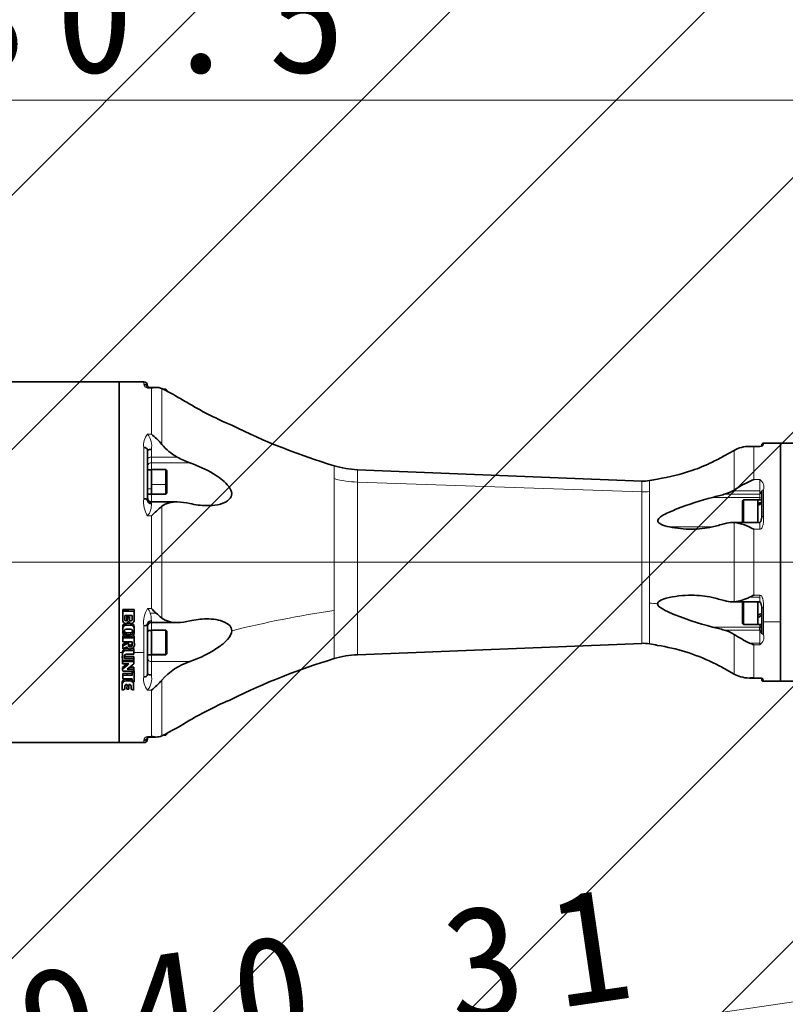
# Model space of a CAD drawing. Header units: millimetres. Extents: x 174 to 8746, y 150 to 6154.
# Tile 27 of 49: x 2391 to 2796, y 4383 to 4905. Entities that reach past the tile are written whole.
import ezdxf

# ---------------------------------------------------------------- set-up
doc = ezdxf.new("R2010")
doc.units = ezdxf.units.MM
doc.header["$MEASUREMENT"] = 0
doc.layers.add('图层0000', color=7, linetype='Continuous', lineweight=25)
doc.layers.add('图层1', color=7, linetype='Continuous', lineweight=35)
doc.dimstyles.new('线性样式 (GB)', dxfattribs={"dimtxt": 2, "dimasz": 2, "dimexe": 1, "dimexo": 0.5, "dimgap": 0.5, "dimtad": 1, "dimdsep": 46, "dimcen": -2.127267, "dimclrd": 7, "dimclre": 7, "dimclrt": 7, "dimadec": 0, "dimazin": 0, "dimtfac": 0.7, "dimtmove": 0, "dimatfit": 1, "dimfxl": 1, "dimfrac": 2, "dimtolj": 1, "dimtzin": 0, "dimlwd": 18, "dimlwe": 18, "dimarcsym": 0})

# ---------------------------------------------------------------- blocks, each defined once
blk = doc.blocks.new('DimBlk2721')
at = {"layer": '图层0000', "color": 7, "linetype": 'Continuous', "lineweight": 18}
for p, q in [((2128.39, 4496.96), (2128.39, 4891.93)), ((3058.89, 4632.46), (3058.89, 4891.93)), ((2188.39, 4861.93), (2998.89, 4861.93))]:
    blk.add_line(p, q, dxfattribs=at)
at = {"layer": '图层0000', "color": 7, "linetype": 'Continuous', "lineweight": -3}
for points in [[(2188.39, 4878), (2128.39, 4861.93), (2188.39, 4845.85)], [(2998.89, 4845.85), (3058.89, 4861.93), (2998.89, 4878)]]:
    blk.add_solid(points, dxfattribs=at)
at = {"layer": '图层0000', "color": 7, "linetype": 'Continuous', "lineweight": 18, "insert": (2438.56, 4875.58), "char_height": 60, "attachment_point": 8, "line_spacing_factor": 1.2}
blk.add_mtext('\\T1.375000;\\W1;\\FSimSun|b0|i0;930.5', dxfattribs=at)
blk = doc.blocks.new('DimBlk2723')
at = {"layer": '图层0000', "color": 7, "linetype": 'Continuous', "lineweight": 18}
for p, q in [((1476.34, 4677.46), (1476.34, 4774.56)), ((3043.89, 4617.46), (1446.34, 4617.46)), ((1476.34, 4617.46), (1476.34, 4481.96)), ((2113.39, 4481.96), (1446.34, 4481.96)), ((1476.34, 4421.96), (1476.34, 4391.96))]:
    blk.add_line(p, q, dxfattribs=at)
at = {"layer": '图层0000', "color": 7, "linetype": 'Continuous', "lineweight": -3}
for points in [[(1460.26, 4677.46), (1476.34, 4617.46), (1492.41, 4677.46)], [(1492.41, 4421.96), (1476.34, 4481.96), (1460.26, 4421.96)]]:
    blk.add_solid(points, dxfattribs=at)
at = {"layer": '图层0000', "color": 7, "linetype": 'Continuous', "lineweight": 18, "insert": (1462.68, 4615.48), "char_height": 60, "attachment_point": 8, "rotation": 90, "line_spacing_factor": 1.2}
blk.add_mtext('\\T1.328125;\\W1;\\FSimSun|b0|i0;135.5', dxfattribs=at)
blk = doc.blocks.new('DimBlk2724')
at = {"layer": '图层0000', "color": 7, "linetype": 'Continuous', "lineweight": 18}
for p, q in [((3061.06, 4602.62), (3091.03, 4396.75)), ((2130.56, 4467.12), (2160.53, 4261.25)), ((2215.58, 4299.58), (3027.34, 4417.79))]:
    blk.add_line(p, q, dxfattribs=at)
at = {"layer": '图层0000', "color": 7, "linetype": 'Continuous', "lineweight": -3}
for points in [[(3029.65, 4401.88), (3086.71, 4426.44), (3025.02, 4433.7)], [(2213.27, 4315.49), (2156.21, 4290.94), (2217.9, 4283.67)]]:
    blk.add_solid(points, dxfattribs=at)
at = {"layer": '图层0000', "color": 7, "linetype": 'Continuous', "lineweight": 18, "insert": (2564.85, 4364.24), "char_height": 60, "attachment_point": 8, "rotation": 8.2852, "line_spacing_factor": 1.2}
blk.add_mtext('\\T1.390625;\\W1;\\FSimSun|b0|i0;940.31', dxfattribs=at)

msp = doc.modelspace()

# ---------------------------------------------------------------- hatches: boundary and pattern name
at = {"layer": '图层0000', "linetype": 'Continuous', "lineweight": -3}
h = msp.add_hatch(dxfattribs=at)
h.set_pattern_fill('ANSI31', color=256, scale=95.25, style=0, pattern_type=2)
h.set_pattern_definition([(45, (0, 0), (-67.3519, 67.3519), [])])
edge = h.paths.add_edge_path(flags=16)
edge.add_arc((2928.394, 3681.96), 940.31, 261.127489, 360)
edge.add_arc((2128.394, 3681.96), 1740.31, 0, 160)
edge.add_arc((1376.64, 3955.576), 940.31, 23.285228, 160)
edge.add_arc((2128.394, 3681.96), 654.97, 0, 80.157033)
edge.add_line((2783.364, 3681.96), (2783.364, 2752.901))

# ---------------------------------------------------------------- linework, layer by layer
at = {"layer": '图层0000', "color": 251, "linetype": 'Continuous', "lineweight": 18}
for p, q in [((2456.894, 4711.669), (2456.894, 4712.96)), ((2460.862, 4709.635), (2458.894, 4709.635)), ((2460.862, 4685.18), (2460.862, 4709.635)), ((2466.381, 4709.372), (2466.381, 4679.801)), ((2458.894, 4685.18), (2460.862, 4685.18)), ((2784.894, 4680.46), (2784.894, 4679.933)), ((2456.894, 4651.016), (2456.894, 4678.113)), ((2460.894, 4673.089), (2460.894, 4677.051)), ((2769.297, 4676.655), (2769.297, 4655.661)), ((2782.894, 4678.597), (2779.795, 4678.597)), ((2779.795, 4678.597), (2779.795, 4661.198)), ((2782.894, 4678.597), (2782.894, 4678.744)), ((2474.56, 4673.089), (2460.894, 4673.089)), ((2460.894, 4673.089), (2460.894, 4670.031)), ((2460.894, 4670.031), (2481.231, 4670.031)), ((2460.894, 4666.4), (2460.894, 4670.031)), ((2557.552, 4668.507), (2557.552, 4661.668)), ((2569.997, 4666.415), (2569.997, 4659.857)), ((2468.494, 4658.497), (2460.994, 4658.497)), ((2468.994, 4658.61), (2468.494, 4658.497)), ((2569.997, 4659.857), (2569.999, 4568.504)), ((2720.41, 4654.646), (2569.997, 4659.857)), ((2720.409, 4660.399), (2720.41, 4654.646)), ((2779.795, 4661.198), (2782.894, 4661.198)), ((2782.894, 4661.198), (2782.894, 4655.226)), ((2458.894, 4656.211), (2460.994, 4656.211)), ((2460.894, 4649.354), (2460.894, 4653.52)), ((2764.12, 4653.396), (2782.894, 4653.396)), ((2782.894, 4655.226), (2768.565, 4655.226)), ((2782.894, 4653.396), (2782.894, 4655.226)), ((2782.894, 4651.754), (2782.894, 4653.396)), ((2784.894, 4655.736), (2784.894, 4641.656)), ((2460.894, 4649.354), (2460.894, 4648.487)), ((2782.894, 4651.754), (2757.834, 4651.754)), ((2782.894, 4651.754), (2782.894, 4650.4)), ((2466.381, 4587.889), (2466.381, 4647.03)), ((2460.862, 4641.915), (2458.894, 4641.915)), ((2460.862, 4593.004), (2460.862, 4641.915)), ((2769.297, 4638.454), (2769.297, 4596.465)), ((2773.794, 4638.492), (2773.81, 4638.478)), ((2782.894, 4634.859), (2782.894, 4638.478)), ((2757.834, 4636.165), (2735.018, 4636.165)), ((2782.894, 4634.859), (2779.795, 4634.859)), ((2779.795, 4634.859), (2779.795, 4600.061)), ((2724.515, 4595.86), (2724.515, 4574.261)), ((2774.294, 4596.239), (2773.794, 4595.833)), ((2781.794, 4596.239), (2774.294, 4596.239)), ((2782.894, 4598.941), (2777.464, 4598.941)), ((2779.795, 4600.061), (2782.894, 4600.061)), ((2782.894, 4600.061), (2782.894, 4598.941)), ((2782.894, 4596.442), (2782.894, 4598.941)), ((2448.809, 4592.408), (2448.809, 4591.469)), ((2458.894, 4593.004), (2460.862, 4593.004)), ((2784.894, 4593.263), (2784.894, 4585.96)), ((2463.341, 4590.565), (2460.282, 4590.565)), ((2460.894, 4586.433), (2460.894, 4585.565)), ((2460.894, 4581.378), (2460.894, 4585.565)), ((2784.894, 4585.96), (2793.894, 4585.96)), ((2784.894, 4579.183), (2784.894, 4585.96)), ((2445.726, 4582.348), (2445.726, 4583.36)), ((2447.702, 4584.201), (2447.702, 4585.149)), ((2449.771, 4584.189), (2449.771, 4585.146)), ((2456.894, 4569.71), (2456.894, 4583.903)), ((2782.894, 4583.165), (2757.834, 4583.165)), ((2782.894, 4581.523), (2764.12, 4581.523)), ((2782.894, 4583.165), (2782.894, 4584.52)), ((2782.894, 4581.523), (2782.894, 4574.693)), ((2449.851, 4579.023), (2449.851, 4580.03)), ((2769.297, 4558.264), (2769.297, 4579.259)), ((2449.661, 4573.566), (2449.661, 4572.565)), ((2782.894, 4574.693), (2777.464, 4574.693)), ((2779.795, 4573.721), (2782.894, 4573.721)), ((2779.795, 4556.322), (2779.795, 4573.721)), ((2782.894, 4573.721), (2782.894, 4574.693)), ((2443.894, 4569.71), (2445.588, 4569.71)), ((2451.551, 4569.71), (2456.894, 4569.71)), ((2456.894, 4569.71), (2456.894, 4556.806)), ((2460.894, 4564.888), (2460.894, 4568.52)), ((2460.894, 4564.888), (2481.228, 4564.887)), ((2460.894, 4564.888), (2460.894, 4557.869)), ((2468.494, 4568.744), (2460.994, 4568.744)), ((2468.994, 4569.222), (2468.494, 4568.744)), ((2447.468, 4554.602), (2447.468, 4555.618)), ((2466.381, 4555.118), (2466.381, 4525.548)), ((2782.894, 4556.322), (2779.795, 4556.322)), ((2782.894, 4556.322), (2782.894, 4556.175)), ((2784.894, 4554.986), (2784.894, 4554.46)), ((2445.492, 4553.096), (2445.492, 4554.116)), ((2458.894, 4549.74), (2460.862, 4549.74)), ((2460.862, 4549.74), (2460.862, 4525.284)), ((2456.894, 4523.25), (2456.894, 4521.96)), ((2460.862, 4525.284), (2458.894, 4525.284))]:
    msp.add_line(p, q, dxfattribs=at)
at = {"layer": '图层0000', "color": 7}
msp.add_arc((2128.394, 3681.96), 1740.31, 0, 160, dxfattribs=at)
at = {"layer": '图层0000', "color": 251, "linetype": 'Continuous', "lineweight": 18}
for centre, radius, start, end in [((2459.089, 4711.826), 2.2, 184.09106, 264.93044), ((2461.138, 4703.637), 6.404, 97.69516, 110.50653), ((2465.333, 4679.541), 8.559, 138.79079, 189.60353), ((2450.741, 4678.863), 10.314, 349.87726, 37.7665), ((2783.214, 4680.283), 1.716, 259.24891, 348.24493), ((2784.891, 4678.936), 0.997, 89.78703, 175.09773), ((2460.519, 4671.339), 1.79, 77.90524, 155.22486), ((2460.719, 4668.202), 1.838, 84.52261, 173.19633), ((2571.946, 4716.902), 57.078, 255.3935, 268.04355), ((2780.128, 4657.088), 4.954, 344.16899, 56.05639), ((2721.209, 4677.675), 23.042, 268.01061, 278.25249), ((2784.737, 4654.869), 0.881, 79.69192, 162.87092), ((2470.448, 4649.224), 13.672, 172.46955, 212.31872), ((2451.125, 4647.87), 9.789, 322.53212, 3.61425), ((2782.957, 4650.816), 0.94, 4.40195, 93.81126), ((2784.681, 4640.717), 0.963, 77.21384, 144.80514), ((2704.485, 4356.907), 239.791, 84.17364, 85.20839), ((2470.448, 4585.695), 13.672, 147.68131, 187.53042), ((2455.826, 4589.644), 4.551, 11.67859, 47.59868), ((2644.856, 4009.077), 589.361, 98.518679, 103.887816), ((2784.681, 4594.202), 0.963, 215.19094, 282.78799), ((2443.748, 4586.004), 17.151, 1.43077, 15.4212), ((2780.128, 4577.831), 4.954, 303.94024, 15.83439), ((2784.737, 4580.05), 0.881, 197.12909, 280.30808), ((2460.719, 4566.717), 1.838, 186.80367, 275.47739), ((2465.333, 4555.378), 8.559, 170.39644, 221.20924), ((2450.75, 4556.054), 10.306, 322.21401, 10.14222), ((2783.214, 4554.637), 1.716, 11.7586, 100.74757), ((2784.891, 4555.983), 0.997, 184.86183, 270.21319), ((2459.089, 4523.093), 2.2, 95.06931, 175.90919), ((2461.155, 4531.358), 6.481, 249.57977, 262.25485)]:
    msp.add_arc(centre, radius, start, end, dxfattribs=at)
for points, knots in [([(2557.552, 4661.668), (2557.552, 4655.555), (2557.561, 4633.542), (2557.546, 4604.503), (2557.553, 4591.936)], [0, 0, 0, 0, 0.22844483, 0.49999118, 0.49999118, 0.49999118, 0.49999118]), ([(2724.517, 4660.659), (2724.518, 4660.66), (2724.523, 4660.145), (2724.513, 4656.988), (2724.517, 4654.871)], [0.33195923, 0.33195923, 0.33195923, 0.33195923, 0.40636745, 0.49999431, 0.49999431, 0.49999431, 0.49999431]), ([(2720.408, 4574.521), (2720.411, 4574.521), (2720.421, 4588.637), (2720.415, 4632.5), (2720.409, 4650.851), (2720.41, 4654.646)], [0.16668117, 0.16668117, 0.16668117, 0.16668117, 0.44514842, 0.83105295, 1, 1, 1, 1]), ([(2724.517, 4654.871), (2724.517, 4654.805), (2724.516, 4654.269), (2724.515, 4653.059), (2724.514, 4651.856), (2724.515, 4650.355), (2724.517, 4648.8), (2724.517, 4648.796), (2724.517, 4648.512), (2724.516, 4647.741), (2724.515, 4646.359), (2724.515, 4646.356), (2724.514, 4645.421), (2724.514, 4644.512), (2724.514, 4643.757), (2724.514, 4643.724), (2724.515, 4642.862), (2724.516, 4641.013), (2724.516, 4640.991), (2724.517, 4640.205), (2724.517, 4639.291), (2724.515, 4636.772), (2724.515, 4635.613), (2724.515, 4634.572), (2724.515, 4633.447), (2724.516, 4631.881), (2724.517, 4630.785), (2724.517, 4629.754), (2724.516, 4628.639), (2724.515, 4627.042), (2724.514, 4625.811), (2724.514, 4625.339), (2724.514, 4624.465), (2724.515, 4623.359), (2724.517, 4620.572), (2724.517, 4619.448), (2724.517, 4618.587), (2724.516, 4617.414), (2724.515, 4616.338), (2724.515, 4615.182), (2724.514, 4614.515), (2724.514, 4613.426), (2724.516, 4610.134), (2724.517, 4609.035), (2724.517, 4608.06), (2724.516, 4607.409), (2724.515, 4606.001), (2724.515, 4605.996), (2724.514, 4604.167), (2724.514, 4602.985), (2724.515, 4601.186), (2724.515, 4601.175), (2724.516, 4599.89), (2724.517, 4599.134), (2724.517, 4598.861), (2724.517, 4598.855), (2724.517, 4598.165), (2724.516, 4596.918), (2724.515, 4595.86)], [0, 0, 0, 0, 0.0249679, 0.0249679, 0.0250897, 0.0749037, 0.0749037, 0.0750255, 0.0750255, 0.0999934, 0.0999934, 0.10011519, 0.10011519, 0.1249613, 0.1250222, 0.1250222, 0.14980741, 0.14980741, 0.150051, 0.150051, 0.17538428, 0.17538428, 0.1999868, 0.20023039, 0.2249547, 0.2249547, 0.22507649, 0.2499226, 0.25004439, 0.25004439, 0.27476871, 0.2750123, 0.2750123, 0.30010199, 0.30010199, 0.3249481, 0.3249481, 0.32519169, 0.3497942, 0.3497942, 0.35076856, 0.37512749, 0.37512749, 0.3999736, 0.3999736, 0.41872997, 0.41872997, 0.41885176, 0.41885176, 0.45624272, 0.45624272, 0.45636451, 0.45636451, 0.47499909, 0.47499909, 0.47512089, 0.47512089, 0.49887084, 0.49887084, 0.49887084, 0.49887084]), ([(2784.894, 4641.656), (2784.894, 4639.789), (2785.068, 4637.206), (2783.504, 4634.859), (2782.894, 4634.859)], [0, 0, 0, 0, 0.7693218, 1, 1, 1, 1]), ([(2782.894, 4600.061), (2783.828, 4600.061), (2784.822, 4597.344), (2784.894, 4594.833), (2784.894, 4593.263)], [0, 0, 0, 0, 0.3532244, 1, 1, 1, 1])]:
    msp.add_open_spline(points, degree=3, knots=knots, dxfattribs=at)
msp.add_open_spline([(2557.554, 4566.413), (2557.55, 4566.411), (2557.562, 4576.51), (2557.553, 4591.936)], degree=3, dxfattribs=at)
at = {"layer": '图层1', "color": 7, "linetype": 'Continuous', "lineweight": 35}
for p, q in [((2378.394, 4712.96), (2443.894, 4712.96)), ((2443.894, 4712.96), (2443.894, 4569.71)), ((2443.894, 4712.96), (2443.894, 4521.96)), ((2443.894, 4712.96), (2456.894, 4712.96)), ((2458.894, 4710.96), (2458.894, 4710.261)), ((2460.282, 4709.983), (2463.341, 4709.983)), ((2467.281, 4708.96), (2468.494, 4708.96)), ((2468.494, 4708.354), (2468.494, 4708.96)), ((2468.494, 4708.96), (2468.994, 4708.46)), ((2468.994, 4708.46), (2468.994, 4708.094)), ((2783.894, 4679.02), (2783.894, 4679.46)), ((2793.894, 4680.46), (2784.894, 4680.46)), ((2793.894, 4680.46), (2861.118, 4680.46)), ((2793.894, 4554.46), (2793.894, 4680.46)), ((2793.894, 4585.96), (2793.894, 4680.46)), ((2458.894, 4676.843), (2458.894, 4650.313)), ((2764.12, 4673.745), (2769.297, 4676.655)), ((2782.894, 4678.745), (2777.467, 4678.745)), ((2458.894, 4666.4), (2460.994, 4666.4)), ((2460.994, 4666.46), (2460.994, 4658.497)), ((2460.994, 4666.46), (2468.494, 4666.46)), ((2468.494, 4658.497), (2468.494, 4666.46)), ((2468.494, 4666.46), (2468.994, 4665.96)), ((2468.994, 4665.96), (2468.994, 4658.61)), ((2720.41, 4660.399), (2569.995, 4666.416)), ((2460.994, 4658.497), (2460.994, 4653.46)), ((2468.494, 4658.497), (2468.494, 4653.46)), ((2468.994, 4653.96), (2468.994, 4658.61)), ((2458.894, 4653.52), (2460.994, 4653.52)), ((2460.994, 4653.46), (2468.494, 4653.46)), ((2468.494, 4653.46), (2468.994, 4653.96)), ((2783.894, 4641.272), (2783.894, 4655.129)), ((2460.894, 4649.354), (2474.553, 4649.354)), ((2774.294, 4650.46), (2773.794, 4649.96)), ((2773.794, 4649.96), (2773.794, 4638.492)), ((2774.294, 4638.478), (2774.294, 4650.46)), ((2781.794, 4650.46), (2774.294, 4650.46)), ((2781.794, 4638.478), (2781.794, 4650.46)), ((2783.894, 4650.4), (2781.794, 4650.4)), ((2782.894, 4638.478), (2768.564, 4638.478)), ((2782.894, 4596.441), (2768.562, 4596.441)), ((2773.794, 4595.833), (2773.794, 4596.441)), ((2773.794, 4595.833), (2773.794, 4584.96)), ((2774.294, 4596.441), (2774.294, 4596.239)), ((2774.294, 4584.46), (2774.294, 4596.239)), ((2781.794, 4596.239), (2781.794, 4596.441)), ((2781.794, 4584.46), (2781.794, 4596.239)), ((2445.777, 4587.511), (2445.804, 4591.777)), ((2445.777, 4586.491), (2445.808, 4591.491)), ((2445.808, 4592.427), (2445.804, 4591.777)), ((2445.808, 4591.491), (2445.808, 4592.427)), ((2448.809, 4592.408), (2445.808, 4592.427)), ((2448.809, 4591.469), (2445.808, 4591.491)), ((2451.768, 4592.396), (2448.809, 4592.408)), ((2448.809, 4591.469), (2451.768, 4591.455)), ((2451.768, 4591.455), (2451.737, 4586.455)), ((2451.768, 4591.455), (2451.768, 4592.396)), ((2783.894, 4579.791), (2783.894, 4593.647)), ((2445.777, 4586.486), (2445.777, 4587.509)), ((2446.809, 4587.016), (2446.823, 4589.251)), ((2446.823, 4589.251), (2450.677, 4589.228)), ((2447.894, 4589.244), (2447.894, 4586.517)), ((2448.189, 4589.052), (2448.157, 4588.03)), ((2448.157, 4588.03), (2448.157, 4587.008)), ((2448.157, 4587.008), (2448.189, 4588.027)), ((2448.189, 4588.027), (2448.189, 4589.052)), ((2449.325, 4588.562), (2448.189, 4588.027)), ((2449.315, 4587.001), (2449.325, 4588.562)), ((2450.663, 4586.993), (2450.677, 4589.228)), ((2450.671, 4589.228), (2450.663, 4588.015)), ((2450.663, 4588.015), (2450.663, 4586.993)), ((2474.553, 4585.565), (2460.894, 4585.565)), ((2793.894, 4585.96), (2793.894, 4554.46)), ((2445.71, 4580.905), (2445.726, 4583.36)), ((2445.71, 4579.897), (2445.726, 4582.348)), ((2445.71, 4580.905), (2445.71, 4579.897)), ((2446.589, 4581.176), (2446.581, 4579.953)), ((2447.209, 4585.094), (2447.286, 4585.093)), ((2447.577, 4582.094), (2449.869, 4582.081)), ((2447.702, 4584.201), (2449.771, 4584.189)), ((2447.894, 4585.216), (2449.614, 4585.206)), ((2450.211, 4585.076), (2450.288, 4585.076)), ((2450.845, 4581.152), (2450.837, 4579.928)), ((2451.707, 4579.863), (2451.723, 4582.313)), ((2451.723, 4582.313), (2451.723, 4583.326)), ((2458.894, 4584.606), (2458.894, 4558.076)), ((2458.894, 4581.4), (2459.983, 4581.4)), ((2460.994, 4581.46), (2460.994, 4568.744)), ((2460.994, 4581.46), (2468.494, 4581.46)), ((2468.494, 4568.744), (2468.494, 4581.46)), ((2468.494, 4581.46), (2468.994, 4580.96)), ((2468.994, 4580.96), (2468.994, 4569.222)), ((2774.294, 4584.46), (2773.794, 4584.96)), ((2781.794, 4584.46), (2774.294, 4584.46)), ((2783.894, 4584.52), (2781.794, 4584.52)), ((2782.894, 4581.523), (2782.894, 4583.165)), ((2445.762, 4578.467), (2446.456, 4578.461)), ((2445.762, 4578.467), (2445.762, 4577.461)), ((2445.762, 4577.461), (2451.753, 4577.414)), ((2445.762, 4577.461), (2445.765, 4575.324)), ((2445.765, 4575.324), (2450.701, 4575.291)), ((2449.849, 4580.03), (2447.557, 4580.043)), ((2447.557, 4580.043), (2447.557, 4579.035)), ((2447.557, 4579.035), (2449.849, 4579.023)), ((2447.663, 4578.068), (2449.731, 4578.057)), ((2448.766, 4574.793), (2448.766, 4575.304)), ((2450.7, 4575.291), (2450.7, 4575.225)), ((2450.928, 4578.425), (2451.753, 4578.419)), ((2451.753, 4577.414), (2451.753, 4578.419)), ((2451.809, 4574.869), (2451.809, 4575.872)), ((2445.717, 4572.561), (2445.73, 4574.036)), ((2445.717, 4571.561), (2445.73, 4573.034)), ((2445.717, 4571.561), (2445.717, 4572.561)), ((2445.73, 4573.034), (2445.73, 4574.036)), ((2450.832, 4571.744), (2451.543, 4571.725)), ((2451.543, 4571.725), (2451.551, 4569.723)), ((2451.543, 4570.725), (2451.543, 4571.725)), ((2451.543, 4570.725), (2451.551, 4568.723)), ((2569.996, 4568.504), (2720.408, 4574.521)), ((2443.894, 4521.96), (2443.894, 4569.71)), ((2445.542, 4565.431), (2451.522, 4565.389)), ((2445.62, 4564.902), (2445.62, 4565.431)), ((2445.644, 4563.722), (2445.62, 4564.902)), ((2445.62, 4564.902), (2451.607, 4564.864)), ((2446.601, 4566.572), (2451.506, 4566.541)), ((2451.506, 4567.541), (2446.642, 4567.572)), ((2451.506, 4566.541), (2451.506, 4567.541)), ((2451.522, 4566.39), (2451.506, 4567.541)), ((2451.522, 4565.389), (2451.506, 4566.541)), ((2451.607, 4564.864), (2451.516, 4563.647)), ((2451.522, 4565.389), (2451.522, 4566.39)), ((2451.607, 4565.865), (2451.522, 4565.866)), ((2451.551, 4568.723), (2451.551, 4569.723)), ((2451.607, 4564.864), (2451.607, 4565.865)), ((2458.894, 4568.52), (2460.994, 4568.52)), ((2460.994, 4568.744), (2460.994, 4568.46)), ((2460.994, 4568.46), (2468.494, 4568.46)), ((2468.494, 4568.46), (2468.994, 4568.96)), ((2468.494, 4568.744), (2468.494, 4568.46)), ((2468.994, 4568.96), (2468.994, 4569.222)), ((2447.875, 4563.718), (2445.641, 4561.755)), ((2445.641, 4561.755), (2445.641, 4560.75)), ((2445.641, 4560.75), (2445.693, 4559.778)), ((2449, 4563.716), (2445.644, 4563.722)), ((2445.693, 4559.778), (2451.467, 4559.745)), ((2448.045, 4560.85), (2451.597, 4560.826)), ((2451.597, 4561.83), (2449.289, 4561.846)), ((2450.734, 4559.174), (2450.739, 4559.749)), ((2451.597, 4560.826), (2451.467, 4559.745)), ((2451.519, 4560.179), (2451.783, 4560.179)), ((2451.597, 4561.83), (2451.597, 4560.826)), ((2451.783, 4560.179), (2451.783, 4559.172)), ((2764.12, 4561.175), (2769.297, 4558.264)), ((2445.785, 4556.796), (2445.834, 4558.617)), ((2445.834, 4557.607), (2445.785, 4555.782)), ((2445.785, 4555.782), (2450.672, 4555.748)), ((2445.834, 4558.617), (2450.729, 4558.592)), ((2450.729, 4557.582), (2445.834, 4557.607)), ((2449.531, 4555.608), (2447.468, 4555.618)), ((2447.468, 4554.602), (2449.531, 4554.592)), ((2447.894, 4558.606), (2447.894, 4557.597)), ((2449.531, 4554.592), (2449.531, 4555.608)), ((2450.655, 4554.607), (2450.672, 4555.748)), ((2450.657, 4555.748), (2450.655, 4555.623)), ((2450.655, 4554.607), (2450.655, 4555.623)), ((2451.783, 4554.131), (2450.655, 4554.607)), ((2450.742, 4559.174), (2450.729, 4557.582)), ((2451.783, 4559.172), (2450.742, 4559.174)), ((2451.783, 4554.131), (2451.783, 4559.172)), ((2782.894, 4556.175), (2777.475, 4556.175)), ((2783.894, 4555.9), (2783.894, 4555.46)), ((2793.894, 4554.46), (2784.894, 4554.46)), ((2861.118, 4554.46), (2793.894, 4554.46)), ((2445.492, 4554.116), (2445.465, 4550.759)), ((2445.465, 4549.728), (2445.492, 4553.096)), ((2445.465, 4549.728), (2445.465, 4550.759)), ((2446.778, 4550.208), (2445.465, 4549.728)), ((2446.792, 4551.851), (2446.778, 4550.208)), ((2447.992, 4552.752), (2447.971, 4550.203)), ((2447.971, 4550.203), (2448.958, 4550.198)), ((2448.958, 4550.198), (2448.978, 4552.747)), ((2450.15, 4550.193), (2450.164, 4551.835)), ((2450.155, 4551.835), (2450.15, 4551.222)), ((2450.15, 4551.222), (2450.15, 4550.193)), ((2450.15, 4550.193), (2451.456, 4549.7)), ((2451.483, 4553.068), (2451.456, 4549.7)), ((2451.483, 4554.088), (2451.483, 4553.068)), ((2458.894, 4523.96), (2458.894, 4524.646)), ((2463.341, 4524.936), (2460.278, 4524.936)), ((2467.281, 4525.96), (2468.494, 4525.96)), ((2468.494, 4525.96), (2468.494, 4526.565)), ((2468.494, 4525.96), (2468.994, 4526.46)), ((2468.994, 4526.825), (2468.994, 4526.46)), ((2443.894, 4521.96), (2378.394, 4521.96)), ((2443.894, 4521.96), (2456.894, 4521.96))]:
    msp.add_line(p, q, dxfattribs=at)
for centre, radius, start, end in [((2456.894, 4710.96), 2, 0, 90), ((2456.902, 4709.672), 1.998, 18.68796, 90.22922), ((2460.116, 4712.657), 2.679, 235.29431, 273.51607), ((2460.227, 4713.171), 3.189, 245.30634, 270.97851), ((2463.384, 4700.672), 9.311, 90.26713, 105.71867), ((2463.395, 4702.391), 7.592, 66.84488, 90.4096), ((2425.926, 4624.157), 94.33, 58.96419, 64.60446), ((1964.797, 3825.166), 1016.826, 59.47691, 59.912177), ((2577.209, 4864.68), 189.672, 239.60007, 247.09794), ((2657.692, 5000.383), 346.655, 243.57052, 253.20893), ((2441.919, 4660.223), 31.332, 38.67265, 52.80079), ((2489.016, 4699.043), 29.709, 220.36751, 240.88315), ((2782.874, 4680.832), 2.087, 270.55435, 312.14817), ((2784.894, 4679.46), 1, 90, 179.9991), ((2457.193, 4676.373), 1.765, 15.4306, 99.72886), ((2460.4, 4672.078), 4.997, 84.31951, 107.53303), ((2777.376, 4662.085), 16.66, 89.68754, 119.01179), ((2777.443, 4660.024), 18.721, 82.7834, 89.92679), ((2494.299, 4707.356), 39.546, 240.05676, 250.70479), ((2716.451, 4755.722), 94.775, 288.71733, 295.89023), ((2702.94, 4783.154), 125.353, 295.97097, 299.21313), ((2571.996, 4716.376), 50, 253.20944, 267.70939), ((2709.79, 4776.163), 116.272, 279.42341, 288.59377), ((2721.209, 4680.383), 20, 267.70944, 279.52004), ((2703.916, 4783.496), 124.553, 279.52035, 281.53789), ((2801.73, 4606.889), 58.571, 111.99315, 123.62385), ((2712.274, 4838.96), 192.671, 283.67821, 285.61029), ((2758.684, 4672.91), 20.257, 285.56682, 299.1942), ((2759.678, 4671.048), 18.146, 299.32309, 302.01054), ((2780.086, 4656.172), 3.949, 315.33402, 344.67404), ((2457.333, 4649.066), 1.999, 38.61297, 102.66662), ((2460.894, 4651.354), 2, 179.99952, 270), ((2460.635, 4650.317), 1.74, 180.13647, 186.50584), ((2460.823, 4650.427), 1.942, 189.10285, 272.10302), ((2473.842, 4636.326), 13.048, 86.86675, 124.87718), ((2474.269, 4620.219), 29.137, 76.18068, 89.43813), ((2490.165, 4685.903), 38.444, 256.5586, 269.8593), ((2794.021, 4618.523), 32.403, 108.21071, 112.16787), ((2797.144, 4615.97), 35.153, 112.14253, 115.89034), ((2508.497, 4596.057), 66.122, 129.56532, 136.08929), ((2712.274, 4823.372), 192.671, 283.67821, 285.61029), ((2768.828, 4621.66), 16.821, 90.89937, 106.25507), ((2768.565, 4627.404), 11.074, 86.2103, 90.00193), ((2765.032, 4608.877), 29.883, 60.39491, 81.79584), ((2780.19, 4641.022), 3.712, 316.74854, 3.87133), ((2746.685, 4691.991), 57.032, 258.19589, 270.18506), ((2747.284, 4681.645), 46.688, 269.49089, 283.05996), ((2747.28, 4553.242), 46.719, 76.94414, 90.51669), ((2712.274, 4411.547), 192.671, 74.38971, 76.32179), ((2768.831, 4613.277), 16.838, 253.75224, 269.0853), ((2768.566, 4607.521), 11.08, 269.98265, 273.78149), ((2766.301, 4621.054), 24.771, 276.94574, 296.78683), ((2747.742, 4663.826), 71.369, 294.61168, 296.68738), ((2780.188, 4593.897), 3.714, 356.14071, 43.23821), ((2523.565, 4654.254), 87.654, 224.32828, 226.60181), ((2447.194, 4586.511), 1.417, 181.00157, 270.60494), ((2447.448, 4587.024), 0.639, 180.73364, 270.38753), ((2447.327, 4586.548), 1.455, 268.38298, 356.88393), ((2447.499, 4587.042), 0.659, 265.87151, 357.00474), ((2450.196, 4586.493), 1.417, 181.00446, 270.60782), ((2449.973, 4587.028), 0.659, 182.31363, 273.42283), ((2450.024, 4587.009), 0.639, 268.94617, 358.53189), ((2450.32, 4586.494), 1.418, 268.72079, 358.4515), ((2460.894, 4583.565), 2, 90, 179.99996), ((2460.823, 4584.492), 1.942, 87.89733, 170.89102), ((2499.635, 4628.725), 52.663, 226.43559, 230.84274), ((2473.84, 4598.59), 13.045, 235.1201, 273.1397), ((2474.27, 4614.713), 29.15, 270.55925, 283.8158), ((2490.164, 4549.038), 38.422, 90.14353, 103.44362), ((2726.214, 4688.879), 114.025, 299.17221, 300.38801), ((2730.252, 4685.374), 110.02, 297.93572, 299.18087), ((2447.613, 4583.311), 1.888, 108.01952, 178.50957), ((2447.651, 4582.276), 1.926, 88.47503, 177.85854), ((2447.537, 4581.003), 0.961, 188.72932, 271.22037), ((2447.547, 4581.135), 0.959, 88.22306, 177.55238), ((2449.8, 4582.266), 1.924, 1.40605, 90.87498), ((2449.885, 4580.982), 0.953, 267.99979, 357.29155), ((2449.888, 4581.123), 0.958, 1.69711, 91.14134), ((2449.839, 4583.301), 1.884, 0.7325, 71.12958), ((2457.333, 4585.853), 1.999, 257.33338, 321.38703), ((2460.632, 4584.602), 1.738, 173.4834, 179.86787), ((2459.984, 4562.042), 19.357, 90.00568, 93.22827), ((2462.088, 4561.926), 19.474, 93.21846, 99.43805), ((2459.985, 4562.567), 18.832, 86.92873, 90.00859), ((2712.274, 4395.959), 192.671, 74.38971, 76.32179), ((2758.777, 4562.256), 19.994, 58.25472, 74.49993), ((2782.957, 4584.104), 0.94, 266.18874, 355.59805), ((2780.135, 4578.775), 3.894, 15.11364, 44.8783), ((2447.605, 4579.963), 1.896, 182.1928, 271.75557), ((2435.14, 4593.816), 22.437, 298.16265, 304.42985), ((2447.531, 4579.986), 0.951, 181.99225, 271.58349), ((2447.68, 4581.203), 2.129, 252.90361, 266.69431), ((2449.81, 4579.954), 1.899, 267.60582, 357.24435), ((2449.886, 4579.974), 0.952, 267.96042, 357.24979), ((2453.584, 4575.22), 2.884, 178.59805, 179.89531), ((2434.411, 4574.028), 16.334, 0.28927, 4.20367), ((2494.801, 4578.086), 43.049, 179.55752, 182.95118), ((2494.684, 4577.081), 42.932, 179.55581, 182.95538), ((2807.501, 4638.011), 70.081, 236.96523, 244.62122), ((2447.844, 4569.594), 2.259, 73.83419, 177.0773), ((2438.455, 4587.3), 17.333, 294.76749, 302.62893), ((2457.643, 4555.964), 20.816, 115.24168, 124.91162), ((2449.411, 4573.198), 1.684, 197.11965, 263.18148), ((2449.533, 4573.387), 0.832, 167.86462, 278.86259), ((2436.368, 4574.65), 12.399, 354.96713, 0.66217), ((2449.508, 4574.324), 0.773, 189.72534, 281.45608), ((2449.485, 4573.993), 2.483, 263.67061, 20.60741), ((2449.678, 4574.614), 1.048, 269.10075, 3.84657), ((2449.568, 4573.782), 1.221, 274.36552, 15.61419), ((2721.207, 4554.536), 20, 80.48078, 92.29052), ((2703.916, 4451.424), 124.553, 78.4627, 80.48071), ((2711.993, 4467.958), 106.836, 64.59083, 80.93401), ((2792.665, 4607.886), 36.508, 245.39453, 249.35791), ((2491.859, 4532.562), 34.029, 108.20452, 138.48077), ((2657.692, 4234.536), 346.655, 106.78996, 116.4297), ((2571.997, 4518.544), 50, 92.29059, 106.79027), ((2181.3, 4863.453), 401.878, 311.12965, 311.76846), ((2179.544, 4897.577), 430.672, 308.56829, 309.16143), ((2702.94, 4451.765), 125.353, 60.78687, 64.02903), ((2447.267, 4553.831), 1.798, 83.58994, 170.8755), ((2447.269, 4552.814), 1.799, 83.63558, 170.97736), ((2449.531, 4553.225), 2.383, 61.85335, 89.99721), ((2449.715, 4552.816), 1.786, 8.1223, 95.92489), ((2450.329, 4554.094), 1.154, 359.74022, 8.41481), ((2457.193, 4558.546), 1.765, 260.27114, 344.5694), ((2460.4, 4562.841), 4.997, 252.46697, 275.68049), ((2441.93, 4574.686), 31.317, 307.1958, 321.33076), ((2777.219, 4572.444), 16.243, 240.80667, 253.81802), ((2777.425, 4573.222), 17.047, 253.88377, 270.16031), ((2777.45, 4574.852), 18.677, 270.07018, 277.21454), ((2782.871, 4554.072), 2.102, 47.84998, 89.37414), ((2784.894, 4555.46), 1, 180.0009, 270), ((2447.865, 4551.671), 1.088, 83.32359, 170.49882), ((2449.096, 4551.674), 1.08, 8.58688, 96.2516), ((2577.179, 4370.303), 189.601, 112.90128, 120.40105), ((2381.414, 4695.249), 189.784, 296.59619, 301.7323), ((2456.902, 4525.248), 1.998, 269.77675, 340.85389), ((2456.894, 4523.96), 2, 270, 360), ((2460.155, 4522.165), 2.774, 87.39748, 124.58849), ((2463.384, 4534.247), 9.311, 254.28135, 269.73506), ((2463.395, 4532.528), 7.592, 269.59284, 293.1552)]:
    msp.add_arc(centre, radius, start, end, dxfattribs=at)
for points, knots in [([(2490.071, 4647.46), (2494.032, 4647.46), (2499.577, 4647.873), (2503.448, 4652.133), (2503.379, 4655.461), (2500.277, 4659.946), (2492.339, 4665.441), (2485.48, 4668.542), (2481.231, 4670.031)], [0.010079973, 0.010079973, 0.010079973, 0.010079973, 0.023724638, 0.028287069, 0.030112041, 0.034674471, 0.043799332, 0.05839911, 0.05839911, 0.05839911, 0.05839911]), ([(2757.834, 4651.754), (2751.663, 4650.251), (2742.923, 4647.278), (2733.397, 4643.392), (2729.739, 4641.186), (2728.335, 4638.827), (2731.156, 4637.09), (2733.477, 4636.506), (2735.018, 4636.165)], [0, 0, 0, 0, 0.020322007, 0.027942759, 0.03048301, 0.033023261, 0.035563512, 0.040644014, 0.040644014, 0.040644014, 0.040644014]), ([(2746.859, 4599.96), (2742.337, 4599.959), (2736.391, 4599.421), (2730.19, 4597.438), (2728.827, 4596.056), (2728.827, 4595.46)], [0.011912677, 0.011912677, 0.011912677, 0.011912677, 0.026463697, 0.030535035, 0.032570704, 0.032570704, 0.032570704, 0.032570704]), ([(2757.834, 4583.165), (2750.438, 4584.967), (2741.099, 4588.058), (2731.104, 4592.713), (2728.827, 4594.553), (2728.827, 4595.46)], [0, 0, 0, 0, 0.02473693, 0.029890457, 0.032982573, 0.032982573, 0.032982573, 0.032982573]), ([(2503.397, 4581.21), (2503.397, 4583.359), (2499.02, 4586.865), (2493.441, 4587.459), (2490.068, 4587.46)], [0, 0, 0, 0, 0.0073235, 0.019097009, 0.019097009, 0.019097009, 0.019097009]), ([(2503.397, 4581.21), (2503.397, 4579.608), (2501.344, 4576.315), (2493.628, 4570.001), (2486.544, 4566.749), (2481.228, 4564.887)], [0, 0, 0, 0, 0.005457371, 0.010914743, 0.02910598, 0.02910598, 0.02910598, 0.02910598]), ([(2445.542, 4565.431), (2445.545, 4566.61), (2445.346, 4568.139), (2445.925, 4570.309), (2448.262, 4571.01), (2450.139, 4570.763), (2451.543, 4570.725)], [0, 0, 0, 0, 0.00421045, 0.005613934, 0.007017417, 0.011227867, 0.011227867, 0.011227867, 0.011227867]), ([(2446.601, 4566.572), (2446.596, 4567.181), (2446.378, 4568.276), (2448.667, 4569.107), (2450.255, 4568.693), (2451.551, 4568.723)], [0, 0, 0, 0, 0.0021571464, 0.0030200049, 0.0069028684, 0.0069028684, 0.0069028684, 0.0069028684])]:
    msp.add_open_spline(points, degree=3, knots=knots, dxfattribs=at)
msp.add_open_spline([(2445.588, 4569.71), (2445.482, 4568.61), (2445.544, 4567.512), (2445.542, 4566.432)], degree=3, dxfattribs=at)

# ---------------------------------------------------------------- dimensions: what is measured, and where the dimension line sits
at = {"layer": '图层0000', "color": 7, "linetype": 'Continuous', "lineweight": -3}
dim = msp.add_linear_dim(base=(3058.894, 4861.926), p1=(2128.394, 4481.96), p2=(3058.894, 4617.46), text='\\T1.25;\\W1;\\FSimSun;<>', dimstyle='线性样式 (GB)', override={"dimscale": 1, "dimtxt": 60, "dimasz": 60, "dimexe": 30, "dimexo": 15, "dimgap": 15, "dimtad": 1, "dimtih": 0, "dimtoh": 0, "dimdec": 2, "dimlfac": 1, "dimrnd": 0, "dimzin": 8, "dimdsep": 46, "dimlunit": 2, "dimpost": '<>', "dimtxsty": 'Standard', "dimsah": 0, "dimtsz": 0, "dimcen": -63.818014, "dimdle": 0, "dimse1": 0, "dimse2": 0, "dimsd1": 0, "dimsd2": 0, "dimclrd": 7, "dimclre": 7, "dimclrt": 7, "dimaunit": 0, "dimadec": 0, "dimazin": 2, "dimtol": 0, "dimlim": 0, "dimtp": 0, "dimtm": 0, "dimtfac": 0.7, "dimtdec": 2, "dimtix": 0, "dimtofl": 1, "dimtmove": 0, "dimatfit": 1, "dimtfillclr": 0, "dimfrac": 2, "dimtzin": 0, "dimlwd": 18, "dimlwe": 18}, dxfattribs=at)
dim.commit()
dim.dimension.update_dxf_attribs({"geometry": 'DimBlk2721', "text_midpoint": (2438.562, 4861.926), "dimtype": 160})
for base, p1, p2, angle, override, picture, middle in [((1476.337, 4481.96), (3058.894, 4617.46), (2128.394, 4481.96), 270, {"dimscale": 1, "dimtxt": 60, "dimasz": 60, "dimexe": 30, "dimexo": 15, "dimgap": 15, "dimtad": 1, "dimtih": 0, "dimtoh": 0, "dimdec": 2, "dimlfac": 1, "dimrnd": 0, "dimzin": 8, "dimdsep": 46, "dimlunit": 2, "dimpost": '<>', "dimtxsty": 'Standard', "dimsah": 0, "dimtsz": 0, "dimcen": -63.818014, "dimdle": 0, "dimse1": 0, "dimse2": 0, "dimsd1": 0, "dimsd2": 0, "dimclrd": 7, "dimclre": 7, "dimclrt": 7, "dimaunit": 0, "dimadec": 0, "dimazin": 2, "dimtol": 0, "dimlim": 0, "dimtp": 0, "dimtm": 0, "dimtfac": 0.7, "dimtdec": 2, "dimtix": 0, "dimtofl": 0, "dimtmove": 0, "dimatfit": 1, "dimtfillclr": 0, "dimfrac": 2, "dimtzin": 0, "dimlwd": 18, "dimlwe": 18}, 'DimBlk2723', (1476.337, 4615.481)), ((3086.711, 4426.438), (2128.394, 4481.96), (3058.894, 4617.46), 8.28521, {"dimscale": 1, "dimtxt": 60, "dimasz": 60, "dimexe": 30, "dimexo": 15, "dimgap": 15, "dimtad": 1, "dimtih": 0, "dimtoh": 0, "dimdec": 2, "dimlfac": 1, "dimrnd": 0, "dimzin": 8, "dimdsep": 46, "dimlunit": 2, "dimpost": '<>', "dimtxsty": 'Standard', "dimsah": 0, "dimtsz": 0, "dimcen": -63.818014, "dimdle": 0, "dimse1": 0, "dimse2": 0, "dimsd1": 0, "dimsd2": 0, "dimclrd": 7, "dimclre": 7, "dimclrt": 7, "dimaunit": 0, "dimadec": 0, "dimazin": 2, "dimtol": 0, "dimlim": 0, "dimtp": 0, "dimtm": 0, "dimtfac": 0.7, "dimtdec": 2, "dimtix": 0, "dimtofl": 1, "dimtmove": 0, "dimatfit": 1, "dimtfillclr": 0, "dimfrac": 2, "dimtzin": 0, "dimlwd": 18, "dimlwe": 18}, 'DimBlk2724', (2566.815, 4350.73))]:
    dim = msp.add_linear_dim(base=base, p1=p1, p2=p2, angle=angle, text='\\T1.25;\\W1;\\FSimSun;<>', dimstyle='线性样式 (GB)', override=override, dxfattribs=at)
    dim.commit()
    dim.dimension.update_dxf_attribs({"geometry": picture, "text_midpoint": middle, "dimtype": 160})

doc.saveas('drawing.dxf')
